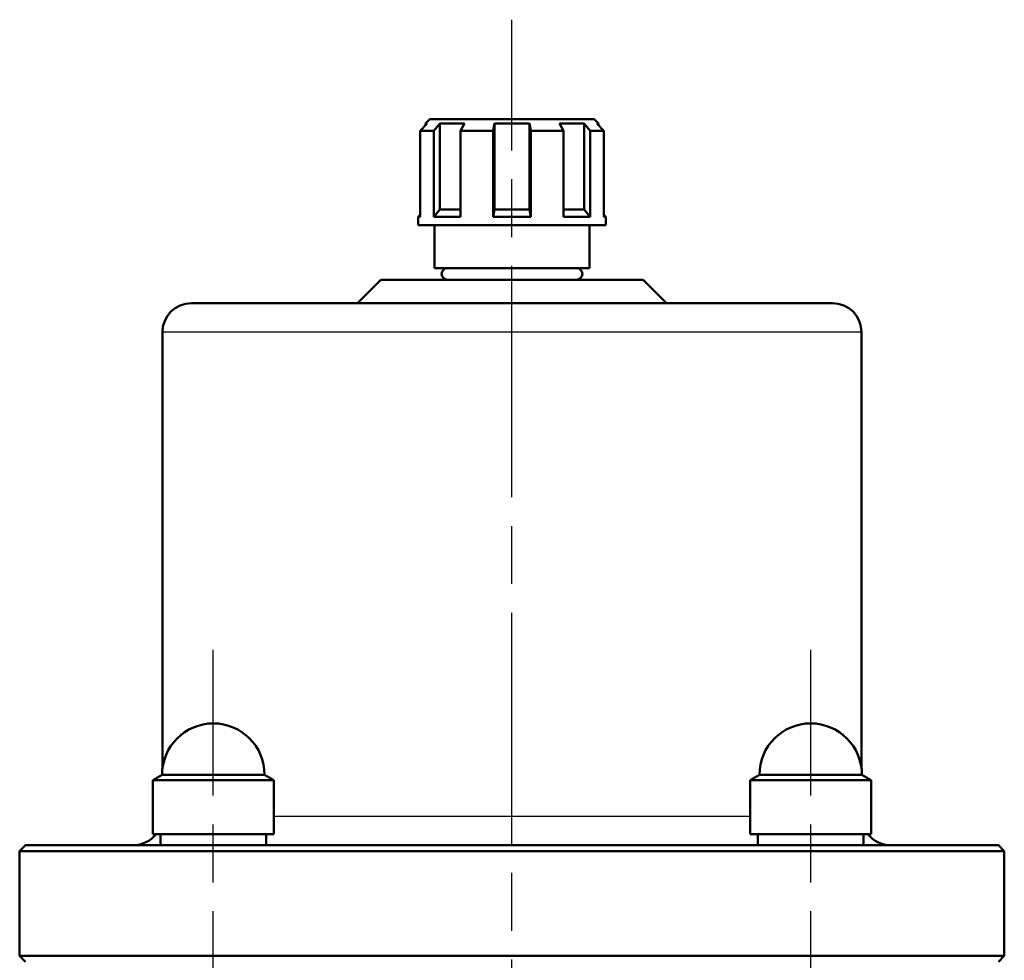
# Model space of a CAD drawing. Header units: millimetres. Extents: x 93 to 1233, y 366 to 1649.
# Tile 10 of 15: x 366 to 535, y 1487 to 1648. Entities that reach past the tile are written whole.
import ezdxf

# ---------------------------------------------------------------- set-up
doc = ezdxf.new("R2010")
doc.units = ezdxf.units.MM
doc.header["$LTSCALE"] = 7
doc.linetypes.add('CHAIN', pattern=[0.3543, 0.2362, -0.0295, 0.0591, -0.0295])
for name, color, linetype, lineweight in [('Mittellinie(DIN)', 4, 'CHAIN', 25), ('Sichtbare Kanten(DIN)', 7, 'Continuous', 50), ('Sichtbare tangentiale Kanten(DIN)', 3, 'Continuous', 25)]:
    doc.layers.add(name, color=color, linetype=linetype, lineweight=lineweight)

msp = doc.modelspace()

# ---------------------------------------------------------------- linework, layer by layer
at = {"layer": 'Mittellinie(DIN)', "linetype": 'CHAIN', "ltscale": 23.990969}
for p, q in [((450.7, 852.42), (450.7, 1648.33)), ((399.44, 1277.22), (399.44, 1540.22)), ((501.97, 1277.22), (501.97, 1540.22))]:
    msp.add_line(p, q, dxfattribs=at)
at = {"layer": 'Sichtbare Kanten(DIN)'}
for p, q in [((436.6, 1631.27), (435.85, 1630.52)), ((436.6, 1631.27), (464.8, 1631.27)), ((464.8, 1631.27), (465.55, 1630.52)), ((436.16, 1630.52), (434.94, 1629.27)), ((434.94, 1629.27), (434.94, 1614.52)), ((437.26, 1629.27), (434.94, 1629.27)), ((436.16, 1630.52), (435.85, 1630.52)), ((435.85, 1630.52), (435.85, 1630.21)), ((437.26, 1629.27), (438.3, 1630.52)), ((437.26, 1614.52), (437.26, 1629.27)), ((438.3, 1630.52), (438.3, 1615.77)), ((442.54, 1630.52), (438.3, 1630.52)), ((442.54, 1630.52), (441.85, 1629.27)), ((441.85, 1629.27), (441.85, 1614.52)), ((447.45, 1629.27), (441.85, 1629.27)), ((447.45, 1629.27), (447.71, 1630.52)), ((447.45, 1614.52), (447.45, 1629.27)), ((453.7, 1630.52), (447.71, 1630.52)), ((447.71, 1630.52), (447.71, 1615.77)), ((453.7, 1630.52), (453.95, 1629.27)), ((453.7, 1630.52), (453.7, 1615.77)), ((459.56, 1629.27), (453.95, 1629.27)), ((453.95, 1629.27), (453.95, 1614.52)), ((459.56, 1629.27), (458.87, 1630.52)), ((463.11, 1630.52), (458.87, 1630.52)), ((459.56, 1614.52), (459.56, 1629.27)), ((463.11, 1630.52), (463.11, 1615.77)), ((463.11, 1630.52), (464.15, 1629.27)), ((464.15, 1629.27), (464.15, 1614.52)), ((466.47, 1629.27), (464.15, 1629.27)), ((466.47, 1629.27), (465.25, 1630.52)), ((465.55, 1630.52), (465.25, 1630.52)), ((465.55, 1630.52), (465.55, 1630.21)), ((466.47, 1614.52), (466.47, 1629.27)), ((438.3, 1615.77), (437.26, 1614.52)), ((438.3, 1615.77), (441.85, 1615.77)), ((447.71, 1615.77), (447.45, 1614.52)), ((447.71, 1615.77), (453.7, 1615.77)), ((453.95, 1614.52), (453.7, 1615.77)), ((459.56, 1615.77), (463.11, 1615.77)), ((464.15, 1614.52), (463.11, 1615.77)), ((434.94, 1614.85), (434.6, 1614.52)), ((434.94, 1614.52), (434.6, 1614.52)), ((434.6, 1613.07), (434.6, 1614.52)), ((441.85, 1614.52), (437.26, 1614.52)), ((453.95, 1614.52), (447.45, 1614.52)), ((464.15, 1614.52), (459.56, 1614.52)), ((466.47, 1614.85), (466.8, 1614.52)), ((466.8, 1614.52), (466.47, 1614.52)), ((466.8, 1613.07), (466.8, 1614.52)), ((466.8, 1613.07), (434.6, 1613.07)), ((437.4, 1605.72), (437.4, 1613.07)), ((464, 1605.72), (464, 1613.07)), ((464, 1605.72), (437.4, 1605.72)), ((428.2, 1603.72), (424.2, 1599.72)), ((428.2, 1603.72), (473.2, 1603.72)), ((473.2, 1603.72), (477.2, 1599.72)), ((395.7, 1599.72), (505.7, 1599.72)), ((390.7, 1519.89), (390.7, 1594.72)), ((510.7, 1519.89), (510.7, 1594.72)), ((390.64, 1518.82), (389.04, 1517.9)), ((409.84, 1517.9), (389.04, 1517.9)), ((389.04, 1517.9), (389.04, 1508.62)), ((390.64, 1518.82), (408.24, 1518.82)), ((408.24, 1518.82), (409.84, 1517.9)), ((409.84, 1517.9), (409.84, 1508.62)), ((493.17, 1518.82), (491.57, 1517.9)), ((512.37, 1517.9), (491.57, 1517.9)), ((491.57, 1517.9), (491.57, 1508.62)), ((493.17, 1518.82), (510.77, 1518.82)), ((510.77, 1518.82), (512.37, 1517.9)), ((512.37, 1517.9), (512.37, 1508.62)), ((409.84, 1508.62), (389.04, 1508.62)), ((390.39, 1506.72), (390.39, 1508.62)), ((408.49, 1506.72), (408.49, 1508.62)), ((512.37, 1508.62), (491.57, 1508.62)), ((492.92, 1506.72), (492.92, 1508.62)), ((511.02, 1506.72), (511.02, 1508.62)), ((367.2, 1506.72), (366.2, 1505.72)), ((367.2, 1506.72), (534.2, 1506.72)), ((534.2, 1506.72), (535.2, 1505.72)), ((535.2, 1505.72), (366.2, 1505.72)), ((366.2, 1487.72), (366.2, 1505.72)), ((535.2, 1487.72), (535.2, 1505.72)), ((366.2, 1487.72), (535.2, 1487.72)), ((367.2, 1486.72), (366.2, 1487.72)), ((534.2, 1486.72), (535.2, 1487.72))]:
    msp.add_line(p, q, dxfattribs=at)
for centre, radius, start, end in [((439.63, 1604.72), 1, 90, 270), ((461.78, 1604.72), 1, 270, 90), ((395.7, 1594.72), 5, 90, 180), ((505.7, 1594.72), 5, 0, 90), ((399.44, 1518.82), 8.8, 0, 180), ((501.97, 1518.82), 8.8, 0, 180), ((385.7, 1511.72), 5, 270, 321.6839), ((515.7, 1511.72), 5, 218.3161, 270)]:
    msp.add_arc(centre, radius, start, end, dxfattribs=at)
at = {"layer": 'Sichtbare tangentiale Kanten(DIN)'}
for p, q in [((510.7, 1594.72), (390.7, 1594.72)), ((409.84, 1511.72), (491.57, 1511.72))]:
    msp.add_line(p, q, dxfattribs=at)

doc.saveas('drawing.dxf')
